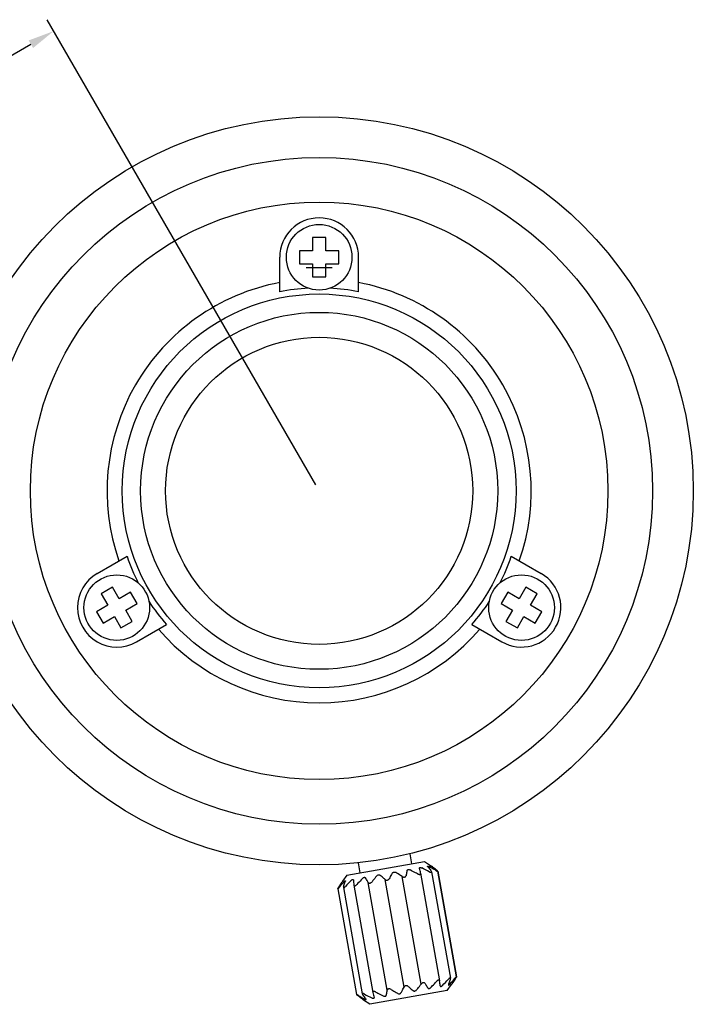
# Model space of a CAD drawing. Header units: millimetres. Extents: x 81 to 388, y 85 to 243.
# Tile 10 of 10: x 311 to 388, y 86 to 199. Entities that reach past the tile are written whole.
import ezdxf

# ---------------------------------------------------------------- set-up
doc = ezdxf.new("R2010")
doc.units = ezdxf.units.MM
doc.header["$LTSCALE"] = 23.1
doc.header["$PDMODE"] = 3
doc.header["$PDSIZE"] = 8
doc.layers.get('0').update_dxf_attribs({"linetype": 'CONTINUOUS'})
doc.layers.get('Defpoints').update_dxf_attribs({"linetype": 'CONTINUOUS'})
for name, color, linetype in [('F4020A-702_PBL28', 7, 'CONTINUOUS'), ('F4020A-706_PBL20', 7, 'CONTINUOUS'), ('F4020A-710_PBL23', 7, 'CONTINUOUS'), ('SYC7065A-722_PBL10', 7, 'CONTINUOUS'), ('SYC7065A-723_PBL19', 7, 'CONTINUOUS'), ('SYC7065A-723_PBL21', 7, 'CONTINUOUS'), ('SYC7065A-723_PBL26', 7, 'CONTINUOUS')]:
    doc.layers.add(name, color=color, linetype=linetype)
doc.styles.get("Standard").update_dxf_attribs({"font": 'txt', "width": 0.6})
doc.dimstyles.get("Standard").update_dxf_attribs({"dimtxt": 2.8, "dimasz": 3, "dimexe": 1.5, "dimexo": 0.8, "dimtad": 1, "dimdec": 4, "dimdsep": 46, "dimtxsty": 'STANDARD', "dimblk": '_FILLED', "dimblk1": '_FILLED', "dimblk2": '_FILLED', "dimcen": 0.09, "dimadec": 4, "dimazin": 2, "dimtol": 1, "dimtp": 0.0001, "dimtm": 0.0001, "dimtfac": 1, "dimtdec": 4, "dimtofl": 0, "dimtmove": 0, "dimatfit": 3, "dimldrblk": '_FILLED', "dimfxl": 1, "dimtolj": 1, "dimarcsym": 0})

# ---------------------------------------------------------------- blocks, each defined once
blk = doc.blocks.new('SYC7065A-723_PBL21', base_point=(345.38, 171.85))
at = {"layer": 'SYC7065A-723_PBL21', "color": 7, "linetype": 'Continuous'}
for p, q in [((344.63, 174.1), (344.63, 172.6)), ((346.13, 174.1), (344.63, 174.1)), ((346.13, 172.6), (346.13, 174.1)), ((343.13, 172.6), (343.13, 171.1)), ((344.63, 172.6), (343.13, 172.6)), ((347.63, 172.6), (346.13, 172.6)), ((347.63, 171.1), (347.63, 172.6)), ((343.13, 171.1), (344.63, 171.1)), ((344.63, 171.1), (344.63, 169.6)), ((346.13, 169.6), (346.13, 171.1)), ((346.13, 171.1), (347.63, 171.1)), ((344.63, 169.6), (346.13, 169.6))]:
    blk.add_line(p, q, dxfattribs=at)
blk.add_circle((345.38, 171.85), 3.75, dxfattribs=at)
blk = doc.blocks.new('_FILLED')
at = {"color": 0, "linetype": 'ByBlock'}
blk.add_solid([(0, 0), (-1, 0.167), (-1, -0.167)], dxfattribs=at)
blk = doc.blocks.new('*D90')
at = {"color": 0, "lineweight": -2, "transparency": 16777216}
for p, q in [((344.98, 145.84), (314.29, 199)), ((266.32, 169.58), (312.44, 196.2)), ((293.67, 116.22), (262.97, 169.38))]:
    blk.add_line(p, q, dxfattribs=at)
at = {"layer": 'Defpoints', "color": 0, "transparency": 16777216}
for p in [(315.04, 197.7), (345.38, 145.15), (294.07, 115.53)]:
    blk.add_point(p, dxfattribs=at)
at = {"color": 0, "lineweight": -2, "transparency": 16777216, "xscale": 3, "yscale": 3, "zscale": 3}
for p, rotation in [((315.04, 197.7), 29.99999999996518), ((263.72, 168.08), 209.9999999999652)]:
    blk.add_blockref('_FILLED', p, dxfattribs=dict(at, rotation=rotation))
at = {"color": 0, "transparency": 16777216, "insert": (288.37, 184.64), "char_height": 2.8, "attachment_point": 5, "rotation": 30}
blk.add_mtext('\\A1;19.75', dxfattribs=at)

msp = doc.modelspace()

# ---------------------------------------------------------------- linework, layer by layer
for p, q in [((353.15845, 88.08506), (350.98806, 100.39398)), ((355.07491, 88.42299), (352.90452, 100.7319)), ((357.02705, 88.7672), (354.85665, 101.07611))]:
    msp.add_line(p, q)
at = {"layer": 'F4020A-702_PBL28', "linetype": 'Continuous'}
msp.add_line((346.87738, 170.65024), (343.87738, 170.65024), dxfattribs=at)
msp.add_circle((345.37738, 145.15024), 20.4, dxfattribs=at)
at = {"layer": 'F4020A-706_PBL20', "linetype": 'Continuous'}
for p, q in [((340.87738, 167.90232), (340.87738, 171.85024)), ((349.87738, 167.90232), (349.87738, 171.85024)), ((320.00451, 135.69736), (323.42351, 137.67132)), ((367.33126, 137.67132), (370.75026, 135.69736)), ((324.50451, 127.90313), (327.92351, 129.87709)), ((362.83126, 129.87709), (366.25026, 127.90313))]:
    msp.add_line(p, q, dxfattribs=at)
for radius in [42.75, 38.1, 33, 22.5]:
    msp.add_circle((345.37738, 145.15024), radius, dxfattribs=at)
for centre, radius, start, end in [((345.37738, 171.85024), 4.5, 0, 180), ((345.37738, 145.15024), 24.23205, 100.7022069, 199.2977931), ((345.37738, 145.15024), 24.23205, 340.7022069, 79.2977931), ((345.37738, 145.15024), 23.19282, 93.0115179, 101.1878053), ((345.37738, 145.15024), 23.19282, 78.8121947, 86.9884821), ((345.37738, 145.15024), 23.19282, 198.8121947, 207.0168148), ((345.37738, 145.15024), 23.19282, 332.9831454, 341.1878053), ((322.25451, 131.80024), 4.5, 120, 300), ((368.50026, 131.80024), 4.5, 240, 60), ((345.37738, 145.15024), 23.19282, 212.9831454, 221.1878053), ((345.37738, 145.15024), 23.19282, 318.8121947, 327.0168148), ((345.37738, 145.15024), 24.23205, 220.7022069, 319.2977931)]:
    msp.add_arc(centre, radius, start, end, dxfattribs=at)
at = {"layer": 'F4020A-710_PBL23', "linetype": 'Continuous'}
msp.add_circle((345.37738, 145.15024), 17.55, dxfattribs=at)
at = {"layer": 'SYC7065A-722_PBL10', "linetype": 'Continuous'}
for p, q in [((355.73815, 103.66773), (355.9376, 102.53661)), ((348.55155, 101.23425), (357.4148, 102.79708)), ((349.8293, 102.62584), (350.02875, 101.49472)), ((357.41481, 102.79708), (358.10972, 102.3105)), ((356.84422, 102.00134), (356.84246, 102.00984)), ((356.97553, 101.44009), (356.97363, 101.44939)), ((356.97553, 101.44013), (359.14263, 89.14984)), ((358.1113, 102.30876), (358.10959, 102.31031)), ((358.15286, 102.27965), (358.20329, 102.24317)), ((358.15286, 102.27965), (358.20318, 102.24325)), ((358.20318, 102.24325), (358.20573, 102.24141)), ((358.22566, 101.5944), (360.37014, 89.43244)), ((358.82129, 101.77519), (358.81278, 101.78184)), ((358.82129, 101.77519), (358.8128, 101.78188)), ((358.87316, 101.73274), (358.84955, 101.75251)), ((358.90161, 101.67813), (361.03397, 89.58495)), ((358.92196, 101.68065), (361.05394, 89.58954)), ((348.03497, 100.49559), (347.99837, 100.44157)), ((348.06062, 100.53313), (348.03497, 100.49559)), ((348.55154, 101.23425), (348.06063, 100.53315)), ((348.06407, 100.53716), (348.06514, 100.5392)), ((349.28547, 100.68166), (349.28714, 100.66882)), ((347.51779, 99.66591), (349.64845, 87.58232)), ((348.14341, 99.81355), (350.28684, 87.65756)), ((349.33844, 100.1031), (349.34032, 100.08901)), ((349.34032, 100.08906), (351.50579, 87.80803)), ((359.14402, 89.14048), (359.14263, 89.14988)), ((360.98596, 89.45712), (360.99169, 89.46628)), ((360.98599, 89.45708), (360.99169, 89.46628)), ((360.01952, 88.02496), (351.15627, 86.46213)), ((351.50578, 87.80808), (351.50883, 87.79419)), ((359.21119, 88.57757), (359.21245, 88.56897)), ((360.01953, 88.02496), (360.50612, 88.71988)), ((360.50701, 88.72205), (360.50593, 88.72001)), ((360.5361, 88.76362), (360.57101, 88.81514)), ((360.57093, 88.81503), (360.5727, 88.81764)), ((350.41821, 86.97956), (350.36534, 87.0178)), ((350.45515, 86.95306), (350.41821, 86.97956)), ((351.15626, 86.46213), (350.45516, 86.95304)), ((350.45977, 86.95045), (350.46148, 86.9489)), ((351.65694, 87.23242), (351.65411, 87.24505))]:
    msp.add_line(p, q, dxfattribs=at)
for centre, radius, start, end in [((244.41839, 75.35072), 115.54143, 13.0547219, 13.3358463), ((346.99883, 80.97673), 23.36972, 62.0555465, 64.373143), ((362.0839, 107.5024), 6.53904, 232.9986922, 233.2581869), ((363.24859, 109.06312), 8.48643, 233.2604212, 233.5067225), ((357.63261, 100.26474), 1.92209, 50.7181483, 51.7982296), ((365.71606, 84.34059), 23.31344, 135.6976659, 138.0169795), ((433.50045, 108.02016), 84.53357, 184.9889488, 185.3739566), ((233.17289, 73.82335), 126.89894, 6.6767341, 6.9326977), ((342.76871, 104.96691), 23.36972, 315.626857, 317.9444535), ((359.35809, 90.47908), 1.92209, 328.2017704, 329.2818517), ((426.00128, 107.20796), 76.98064, 194.6071559, 195.0299387), ((367.03973, 84.53148), 7.76159, 146.4867817, 146.9747054), ((361.50767, 108.20758), 23.31344, 241.9830205, 244.3023341)]:
    msp.add_arc(centre, radius, start, end, dxfattribs=at)
for points, knots in [([(353.73597, 101.45327), (353.70506, 101.40118), (353.58181, 101.19036), (353.46338, 100.97675), (353.37629, 100.81509)], [0, 0, 0, 0, 0.248038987, 1, 1, 1, 1]), ([(353.73597, 101.45327), (353.74411, 101.46698), (353.76381, 101.4938), (353.80243, 101.52827), (353.85096, 101.55526), (353.92666, 101.57719), (354.02717, 101.57274), (354.10071, 101.54259), (354.13344, 101.52335)], [0, 0, 0, 0, 0.106909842, 0.221324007, 0.344473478, 0.475971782, 0.745533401, 1, 1, 1, 1]), ([(354.85665, 101.07611), (354.79696, 101.11466), (354.55818, 101.2674), (354.31655, 101.41572), (354.13344, 101.52335)], [0, 0, 0, 0, 0.25067266, 1, 1, 1, 1]), ([(355.43052, 101.75206), (355.41917, 101.70326), (355.37397, 101.5046), (355.33204, 101.3052), (355.30169, 101.15459)], [0, 0, 0, 0, 0.24590495, 1, 1, 1, 1]), ([(355.43052, 101.75206), (355.43342, 101.76453), (355.4426, 101.78942), (355.46791, 101.82225), (355.50563, 101.84749), (355.55408, 101.86192), (355.60963, 101.86444), (355.68806, 101.8532), (355.74526, 101.83176), (355.78153, 101.81395)], [0, 0, 0, 0, 0.093898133, 0.191681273, 0.299062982, 0.42117991, 0.557840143, 0.70368118, 1, 1, 1, 1]), ([(356.60901, 101.3851), (356.54072, 101.42216), (356.26703, 101.56919), (355.99066, 101.71127), (355.78153, 101.81395)], [0, 0, 0, 0, 0.250105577, 1, 1, 1, 1]), ([(356.60901, 101.3851), (356.63064, 101.37337), (356.6752, 101.35198), (356.7444, 101.32786), (356.81308, 101.31418), (356.86805, 101.31366), (356.90628, 101.32182), (356.92969, 101.33142), (356.94861, 101.3444), (356.9628, 101.36027), (356.97222, 101.3784), (356.97904, 101.40509), (356.97797, 101.42629), (356.97553, 101.44013)], [0, 0, 0, 0, 0.159955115, 0.320687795, 0.475226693, 0.613689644, 0.674208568, 0.728356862, 0.777128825, 0.822101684, 0.865328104, 0.908665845, 1, 1, 1, 1]), ([(356.84063, 102.02762), (356.84042, 102.03671), (356.84237, 102.05478), (356.85687, 102.07918), (356.88366, 102.09488), (356.9193, 102.1006), (356.96168, 102.0975), (357.00854, 102.08667), (357.05753, 102.0697), (357.09012, 102.05537), (357.10643, 102.04757)], [0, 0, 0, 0, 0.086456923, 0.168841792, 0.259956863, 0.3718106, 0.507458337, 0.661819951, 0.828017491, 1, 1, 1, 1]), ([(356.84246, 102.00981), (356.8422, 102.01132), (356.84126, 102.01722), (356.84073, 102.02318), (356.84063, 102.02762)], [0, 0, 0, 0, 0.256576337, 1, 1, 1, 1]), ([(357.77315, 102.23041), (357.77274, 102.23274), (357.77232, 102.23717), (357.77346, 102.24349), (357.77677, 102.24863), (357.78211, 102.25218), (357.78919, 102.25413), (357.80195, 102.25474), (357.82175, 102.25135), (357.84882, 102.2429), (357.87982, 102.23031), (357.91353, 102.21442), (357.93655, 102.2024), (357.94835, 102.19602)], [0, 0, 0, 0, 0.034941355, 0.064981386, 0.092863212, 0.122479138, 0.157362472, 0.199848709, 0.309779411, 0.45095179, 0.617440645, 0.802352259, 1, 1, 1, 1]), ([(357.80656, 102.17102), (357.79841, 102.18138), (357.78749, 102.19645), (357.77701, 102.21682), (357.77391, 102.22611), (357.77315, 102.23041)], [0, 0, 0, 0, 0.576086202, 0.809067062, 1, 1, 1, 1]), ([(357.80656, 102.17102), (357.83887, 102.12996), (357.96905, 101.96263), (358.09604, 101.79282), (358.19046, 101.66395)], [0, 0, 0, 0, 0.246442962, 1, 1, 1, 1]), ([(358.71856, 101.75707), (358.65499, 101.79495), (358.40048, 101.94512), (358.14319, 102.09063), (357.94835, 102.19602)], [0, 0, 0, 0, 0.250402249, 1, 1, 1, 1]), ([(357.95024, 101.6216), (357.96738, 101.61253), (358.00157, 101.59554), (358.05281, 101.57381), (358.10173, 101.55729), (358.14579, 101.54746), (358.17861, 101.54548), (358.19969, 101.5494), (358.21146, 101.55445), (358.22008, 101.56196), (358.22527, 101.57158), (358.22708, 101.58272), (358.22636, 101.59042), (358.22566, 101.5944)], [0, 0, 0, 0, 0.181212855, 0.356518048, 0.51970342, 0.662898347, 0.777777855, 0.823517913, 0.862215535, 0.896043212, 0.928314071, 0.962211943, 1, 1, 1, 1]), ([(358.10959, 102.31031), (358.10956, 102.31044), (358.11056, 102.30977), (358.11125, 102.3094), (358.11353, 102.30782), (358.11501, 102.3068), (358.11592, 102.30615)], [0, 0, 0, 0, 0.053245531, 0.240112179, 0.557240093, 1, 1, 1, 1]), ([(358.14849, 102.28018), (358.14044, 102.28625), (358.12801, 102.29573), (358.11558, 102.30522), (358.1113, 102.30876)], [0, 0, 0, 0, 0.644832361, 1, 1, 1, 1]), ([(358.22566, 101.5944), (358.22364, 101.60585), (358.21339, 101.63041), (358.19903, 101.65225), (358.19046, 101.66395)], [0, 0, 0, 0, 0.444891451, 1, 1, 1, 1]), ([(358.20146, 102.24065), (358.25234, 102.20301), (358.45615, 102.05017), (358.6564, 101.89262), (358.8054, 101.77238)], [0, 0, 0, 0, 0.248434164, 1, 1, 1, 1]), ([(358.8128, 101.78188), (358.76268, 101.82136), (358.56265, 101.97758), (358.35975, 102.13014), (358.20573, 102.24141)], [0, 0, 0, 0, 0.251375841, 1, 1, 1, 1]), ([(358.71856, 101.75707), (358.74154, 101.74338), (358.77506, 101.7241), (358.8185, 101.70133), (358.84263, 101.68971), (358.85993, 101.68226), (358.87091, 101.67799), (358.88039, 101.67484), (358.88822, 101.67283), (358.8943, 101.6721), (358.8988, 101.67241), (358.90183, 101.67475), (358.9018, 101.67707), (358.90161, 101.67813)], [0, 0, 0, 0, 0.387637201, 0.560016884, 0.710572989, 0.77564155, 0.832812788, 0.88127857, 0.920325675, 0.949639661, 0.969991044, 0.984347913, 1, 1, 1, 1]), ([(358.90161, 101.67813), (358.9012, 101.68041), (358.89847, 101.68568), (358.89232, 101.69393), (358.88322, 101.70399), (358.87155, 101.71556), (358.85759, 101.72844), (358.83551, 101.74777), (358.81777, 101.7624), (358.8054, 101.77238)], [0, 0, 0, 0, 0.051323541, 0.127809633, 0.228414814, 0.350642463, 0.491557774, 0.648332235, 1, 1, 1, 1]), ([(358.9063, 101.70211), (358.90406, 101.70443), (358.89338, 101.71504), (358.88212, 101.72503), (358.87316, 101.73274)], [0, 0, 0, 0, 0.214257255, 1, 1, 1, 1]), ([(358.92194, 101.68066), (358.92171, 101.68201), (358.92034, 101.68511), (358.91534, 101.6925), (358.91019, 101.69809), (358.9063, 101.70211)], [0, 0, 0, 0, 0.153839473, 0.37252764, 1, 1, 1, 1]), ([(347.57938, 99.79294), (347.61343, 99.84797), (347.74978, 100.06629), (347.89018, 100.28211), (347.99837, 100.44157)], [0, 0, 0, 0, 0.251390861, 1, 1, 1, 1]), ([(348.2228, 100.48115), (348.17445, 100.42609), (347.98209, 100.20422), (347.79479, 99.97799), (347.65639, 99.80651)], [0, 0, 0, 0, 0.249539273, 1, 1, 1, 1]), ([(348.15462, 99.89436), (348.17083, 99.94615), (348.23556, 100.15045), (348.30339, 100.35378), (348.35657, 100.50473)], [0, 0, 0, 0, 0.253197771, 1, 1, 1, 1]), ([(348.2228, 100.48115), (348.23141, 100.49096), (348.24835, 100.50972), (348.27365, 100.5357), (348.29754, 100.55781), (348.31915, 100.57493), (348.33584, 100.58504), (348.34751, 100.5892), (348.35449, 100.59016), (348.36046, 100.58909), (348.36698, 100.58459), (348.369, 100.57862), (348.3697, 100.57466)], [0, 0, 0, 0, 0.199163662, 0.385306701, 0.552850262, 0.69497376, 0.805566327, 0.848268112, 0.88303304, 0.911940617, 0.938630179, 1, 1, 1, 1]), ([(348.3697, 100.57466), (348.37046, 100.5703), (348.37055, 100.56022), (348.367, 100.53657), (348.36119, 100.51787), (348.35657, 100.50473)], [0, 0, 0, 0, 0.185393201, 0.417117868, 1, 1, 1, 1]), ([(349.03147, 100.62374), (349.04479, 100.63736), (349.07179, 100.66321), (349.11394, 100.69718), (349.15, 100.72001), (349.17837, 100.73284), (349.20286, 100.74078), (349.22649, 100.74333), (349.24691, 100.73825), (349.26323, 100.72925), (349.27842, 100.71007), (349.28374, 100.69149), (349.28548, 100.68164)], [0, 0, 0, 0, 0.176057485, 0.34497241, 0.499467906, 0.568846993, 0.631844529, 0.737412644, 0.78236587, 0.824328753, 0.907577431, 1, 1, 1, 1]), ([(349.34031, 100.08906), (349.34268, 100.0756), (349.34878, 100.05589), (349.36405, 100.03391), (349.37884, 100.0207), (349.39727, 100.01127), (349.41904, 100.00613), (349.44378, 100.00564), (349.48164, 100.0116), (349.53192, 100.0312), (349.59052, 100.06738), (349.64634, 100.11323), (349.68047, 100.14809), (349.69663, 100.16626)], [0, 0, 0, 0, 0.090563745, 0.133400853, 0.176118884, 0.220687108, 0.269168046, 0.323184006, 0.383667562, 0.522278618, 0.677232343, 0.838792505, 1, 1, 1, 1]), ([(350.33111, 100.8529), (350.27702, 100.79685), (350.06199, 100.57127), (349.85199, 100.34092), (349.69663, 100.16626)], [0, 0, 0, 0, 0.249915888, 1, 1, 1, 1]), ([(350.33111, 100.8529), (350.3592, 100.882), (350.40557, 100.92167), (350.47518, 100.95908), (350.52772, 100.97564), (350.5775, 100.97854), (350.62077, 100.96756), (350.65481, 100.94511), (350.67121, 100.92479), (350.67784, 100.91404)], [0, 0, 0, 0, 0.299180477, 0.445671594, 0.58224631, 0.703511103, 0.80975313, 0.906553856, 1, 1, 1, 1]), ([(350.98806, 100.39398), (350.96237, 100.43833), (350.86071, 100.61272), (350.75696, 100.7859), (350.67784, 100.91404)], [0, 0, 0, 0, 0.25394432, 1, 1, 1, 1]), ([(350.98806, 100.39398), (350.9964, 100.37958), (351.01782, 100.35213), (351.06357, 100.32178), (351.12249, 100.30674), (351.1775, 100.30974), (351.22344, 100.32096), (351.2705, 100.33854), (351.34607, 100.38115), (351.40021, 100.4335), (351.42968, 100.47185)], [0, 0, 0, 0, 0.095147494, 0.195768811, 0.308327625, 0.436856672, 0.506507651, 0.578292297, 0.723469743, 1, 1, 1, 1]), ([(351.96497, 101.14099), (351.91924, 101.08638), (351.73726, 100.8662), (351.56034, 100.64186), (351.42968, 100.47185)], [0, 0, 0, 0, 0.249348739, 1, 1, 1, 1]), ([(351.96497, 101.14099), (351.9895, 101.17029), (352.04866, 101.22373), (352.14168, 101.26247), (352.22005, 101.26769), (352.27436, 101.25885), (352.32177, 101.23952), (352.3489, 101.22096), (352.36095, 101.21081)], [0, 0, 0, 0, 0.256921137, 0.527462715, 0.658501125, 0.78077231, 0.894103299, 1, 1, 1, 1]), ([(352.90452, 100.7319), (352.85964, 100.77298), (352.68084, 100.9353), (352.49911, 101.09443), (352.36095, 101.21081)], [0, 0, 0, 0, 0.251947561, 1, 1, 1, 1]), ([(352.90452, 100.7319), (352.91945, 100.71823), (352.95375, 100.69305), (353.01464, 100.66643), (353.08492, 100.65353), (353.15962, 100.65766), (353.23137, 100.6794), (353.29347, 100.71565), (353.34232, 100.76159), (353.36658, 100.79706), (353.37629, 100.81509)], [0, 0, 0, 0, 0.110794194, 0.230666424, 0.360612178, 0.498117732, 0.635988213, 0.766882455, 0.887982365, 1, 1, 1, 1]), ([(354.85665, 101.07611), (354.89705, 101.05003), (354.96553, 101.01923), (355.0509, 101.0051), (355.10124, 101.00472), (355.14859, 101.00995), (355.20191, 101.0261), (355.253, 101.06051), (355.28673, 101.10476), (355.29836, 101.13808), (355.30169, 101.15459)], [0, 0, 0, 0, 0.273658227, 0.41805784, 0.489724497, 0.559464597, 0.688739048, 0.80247899, 0.904204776, 1, 1, 1, 1]), ([(347.51713, 99.66968), (347.51675, 99.6718), (347.51768, 99.67742), (347.52082, 99.68686), (347.52617, 99.69916), (347.53061, 99.70812), (347.53313, 99.71302)], [0, 0, 0, 0, 0.138701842, 0.355174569, 0.644943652, 1, 1, 1, 1]), ([(347.52175, 99.66661), (347.52071, 99.66643), (347.5183, 99.66648), (347.51731, 99.66869), (347.51713, 99.66968)], [0, 0, 0, 0, 0.510545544, 1, 1, 1, 1]), ([(347.56557, 99.70213), (347.56082, 99.69728), (347.55207, 99.68862), (347.53988, 99.67768), (347.53106, 99.67092), (347.52526, 99.6677), (347.52283, 99.6668), (347.52175, 99.66661)], [0, 0, 0, 0, 0.358244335, 0.649783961, 0.864817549, 0.942249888, 1, 1, 1, 1]), ([(347.53313, 99.71302), (347.53957, 99.72552), (347.55465, 99.75237), (347.57058, 99.77871), (347.57938, 99.79294)], [0, 0, 0, 0, 0.456479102, 1, 1, 1, 1]), ([(347.60564, 99.74584), (347.60212, 99.7418), (347.58904, 99.72698), (347.57565, 99.71243), (347.56557, 99.70213)], [0, 0, 0, 0, 0.271051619, 1, 1, 1, 1]), ([(347.65639, 99.80651), (347.65207, 99.80117), (347.63543, 99.78072), (347.61846, 99.76053), (347.60564, 99.74584)], [0, 0, 0, 0, 0.260537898, 1, 1, 1, 1]), ([(348.15462, 99.89436), (348.15004, 99.87974), (348.14449, 99.85853), (348.14181, 99.83121), (348.14243, 99.81906), (348.1434, 99.81355)], [0, 0, 0, 0, 0.559206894, 0.795573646, 1, 1, 1, 1]), ([(348.1434, 99.81355), (348.14466, 99.80643), (348.14835, 99.79583), (348.15928, 99.78663), (348.16967, 99.78307), (348.18206, 99.78282), (348.20258, 99.78685), (348.23177, 99.80024), (348.26868, 99.8245), (348.30791, 99.85642), (348.34765, 99.89384), (348.37341, 99.92105), (348.38618, 99.93519)], [0, 0, 0, 0, 0.069269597, 0.100697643, 0.133957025, 0.172433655, 0.218160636, 0.333403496, 0.477107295, 0.641025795, 0.817368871, 1, 1, 1, 1]), ([(357.47208, 88.84567), (357.46331, 88.86004), (357.44099, 88.88738), (357.39416, 88.91742), (357.33437, 88.93228), (357.27875, 88.92923), (357.23246, 88.91795), (357.18529, 88.90036), (357.1099, 88.85789), (357.05609, 88.80553), (357.02705, 88.7672)], [0, 0, 0, 0, 0.095795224, 0.19752101, 0.311260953, 0.440535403, 0.510275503, 0.58194216, 0.726341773, 1, 1, 1, 1]), ([(358.1485, 88.39018), (358.20228, 88.44618), (358.41612, 88.67157), (358.62494, 88.9017), (358.77941, 89.07619)], [0, 0, 0, 0, 0.249897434, 1, 1, 1, 1]), ([(359.14263, 89.14984), (359.1402, 89.16368), (359.13395, 89.18396), (359.11841, 89.20671), (359.10336, 89.22053), (359.0846, 89.23059), (359.06238, 89.23631), (359.0371, 89.23733), (358.99838, 89.23192), (358.94691, 89.21263), (358.88705, 89.17629), (358.83027, 89.12995), (358.79572, 89.09461), (358.77941, 89.07619)], [0, 0, 0, 0, 0.091334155, 0.134671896, 0.177898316, 0.222871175, 0.271643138, 0.325791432, 0.386310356, 0.524773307, 0.679312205, 0.840044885, 1, 1, 1, 1]), ([(360.37014, 89.43244), (360.36944, 89.43642), (360.36748, 89.4439), (360.36197, 89.45376), (360.35381, 89.46101), (360.34314, 89.46512), (360.33035, 89.46585), (360.30919, 89.46232), (360.27903, 89.44923), (360.241, 89.42492), (360.20067, 89.39267), (360.15996, 89.35473), (360.13364, 89.32707), (360.12063, 89.31268)], [0, 0, 0, 0, 0.037788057, 0.071685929, 0.103956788, 0.137784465, 0.176482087, 0.222222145, 0.337101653, 0.48029658, 0.643481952, 0.818787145, 1, 1, 1, 1]), ([(360.36085, 89.35504), (360.34584, 89.30348), (360.2859, 89.10012), (360.22296, 88.89764), (360.17353, 88.74725)], [0, 0, 0, 0, 0.253326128, 1, 1, 1, 1]), ([(360.31532, 88.77225), (360.36428, 88.82742), (360.55904, 89.04968), (360.74875, 89.27634), (360.88895, 89.44816)], [0, 0, 0, 0, 0.249581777, 1, 1, 1, 1]), ([(360.36085, 89.35504), (360.3649, 89.36897), (360.37093, 89.3944), (360.37216, 89.42099), (360.37014, 89.43244)], [0, 0, 0, 0, 0.555108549, 1, 1, 1, 1]), ([(360.97579, 89.46347), (360.94271, 89.40862), (360.81021, 89.19104), (360.6737, 88.97588), (360.56844, 88.81689)], [0, 0, 0, 0, 0.251476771, 1, 1, 1, 1]), ([(360.5727, 88.81764), (360.60812, 88.86984), (360.74927, 89.08078), (360.88558, 89.29493), (360.98599, 89.45708)], [0, 0, 0, 0, 0.248543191, 1, 1, 1, 1]), ([(361.03396, 89.58495), (361.03378, 89.58601), (361.03302, 89.5882), (361.02937, 89.58936), (361.02503, 89.58811), (361.01957, 89.58535), (361.0129, 89.58078), (361.00507, 89.57458), (360.99621, 89.56681), (360.9825, 89.5539), (360.9638, 89.53472), (360.93077, 89.49846), (360.90586, 89.46889), (360.88895, 89.44816)], [0, 0, 0, 0, 0.015652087, 0.030008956, 0.050360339, 0.079674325, 0.11872143, 0.167187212, 0.22435845, 0.289427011, 0.439983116, 0.612362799, 1, 1, 1, 1]), ([(360.97579, 89.46347), (360.984, 89.47708), (360.99567, 89.4969), (361.0098, 89.52262), (361.01852, 89.53949), (361.02552, 89.55436), (361.03064, 89.56693), (361.0336, 89.57678), (361.03436, 89.58266), (361.03396, 89.58495)], [0, 0, 0, 0, 0.351667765, 0.508442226, 0.649357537, 0.771585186, 0.872190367, 0.94867646, 1, 1, 1, 1]), ([(361.03794, 89.54618), (361.03602, 89.54246), (361.02726, 89.52594), (361.0179, 89.50973), (361.01049, 89.49725)], [0, 0, 0, 0, 0.223683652, 1, 1, 1, 1]), ([(361.04657, 89.56401), (361.04595, 89.56263), (361.04321, 89.55662), (361.04027, 89.55071), (361.03794, 89.54618)], [0, 0, 0, 0, 0.22931021, 1, 1, 1, 1]), ([(361.05394, 89.58953), (361.05418, 89.58818), (361.05395, 89.58479), (361.05178, 89.57614), (361.04885, 89.56913), (361.04657, 89.56401)], [0, 0, 0, 0, 0.153839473, 0.37252764, 1, 1, 1, 1]), ([(351.86702, 87.85735), (351.84562, 87.8689), (351.80163, 87.88998), (351.73349, 87.91398), (351.66605, 87.92794), (351.6121, 87.92916), (351.57448, 87.92181), (351.55141, 87.91289), (351.5327, 87.90061), (351.51861, 87.88545), (351.50923, 87.86797), (351.5024, 87.8421), (351.50342, 87.82149), (351.50579, 87.80803)], [0, 0, 0, 0, 0.161207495, 0.322767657, 0.477721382, 0.616332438, 0.676815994, 0.730831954, 0.779312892, 0.823881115, 0.866599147, 0.909436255, 1, 1, 1, 1]), ([(351.86702, 87.85735), (351.93561, 87.82034), (352.2105, 87.67351), (352.48806, 87.53164), (352.69808, 87.42913)], [0, 0, 0, 0, 0.250088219, 1, 1, 1, 1]), ([(353.04482, 87.49027), (353.05487, 87.53885), (353.09489, 87.7367), (353.1318, 87.93517), (353.15845, 88.08506)], [0, 0, 0, 0, 0.245772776, 1, 1, 1, 1]), ([(353.60007, 88.16293), (353.55927, 88.18888), (353.49049, 88.21957), (353.4049, 88.23376), (353.35467, 88.23418), (353.30766, 88.22901), (353.25494, 88.21302), (353.20472, 88.17873), (353.17211, 88.13457), (353.16137, 88.10145), (353.15845, 88.08506)], [0, 0, 0, 0, 0.276530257, 0.421707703, 0.493492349, 0.563143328, 0.691672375, 0.804231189, 0.904852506, 1, 1, 1, 1]), ([(353.60007, 88.16293), (353.66048, 88.12451), (353.90215, 87.97224), (354.14667, 87.82444), (354.33194, 87.71722)], [0, 0, 0, 0, 0.250620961, 1, 1, 1, 1]), ([(354.33194, 87.71722), (354.36502, 87.69808), (354.43888, 87.6681), (354.53954, 87.66351), (354.61498, 87.6854), (354.66299, 87.71229), (354.70092, 87.74666), (354.72007, 87.77339), (354.72792, 87.78704)], [0, 0, 0, 0, 0.256921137, 0.527462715, 0.658501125, 0.78077231, 0.894103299, 1, 1, 1, 1]), ([(354.72792, 87.78704), (354.75776, 87.83895), (354.87675, 88.0491), (354.99096, 88.26193), (355.07491, 88.42299)], [0, 0, 0, 0, 0.2479292, 1, 1, 1, 1]), ([(355.54669, 88.50617), (355.5314, 88.51979), (355.49646, 88.54483), (355.43484, 88.57129), (355.36409, 88.58411), (355.28923, 88.58), (355.21763, 88.55833), (355.156, 88.52217), (355.10789, 88.47633), (355.08427, 88.44095), (355.07491, 88.42299)], [0, 0, 0, 0, 0.112017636, 0.233117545, 0.364011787, 0.501882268, 0.639387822, 0.769333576, 0.889205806, 1, 1, 1, 1]), ([(355.54669, 88.50617), (355.59261, 88.46527), (355.77564, 88.30361), (355.9616, 88.14525), (356.10295, 88.0295)], [0, 0, 0, 0, 0.251845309, 1, 1, 1, 1]), ([(356.10295, 88.0295), (356.11528, 88.01939), (356.14296, 88.00093), (356.19105, 87.98175), (356.24588, 87.97298), (356.32452, 87.97827), (356.41745, 88.01682), (356.47624, 88.07031), (356.50041, 88.09958)], [0, 0, 0, 0, 0.106909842, 0.221324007, 0.344473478, 0.475971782, 0.745533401, 1, 1, 1, 1]), ([(356.50041, 88.09958), (356.54541, 88.15407), (356.7245, 88.37378), (356.89854, 88.5976), (357.02705, 88.7672)], [0, 0, 0, 0, 0.249293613, 1, 1, 1, 1]), ([(357.47208, 88.84567), (357.49902, 88.80153), (357.60566, 88.62793), (357.71449, 88.45566), (357.79749, 88.32829)], [0, 0, 0, 0, 0.253822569, 1, 1, 1, 1]), ([(357.79749, 88.32829), (357.80448, 88.31757), (357.82162, 88.29732), (357.85663, 88.27513), (357.90071, 88.26431), (357.95118, 88.26732), (358.00423, 88.28395), (358.07409, 88.32134), (358.12051, 88.36105), (358.1485, 88.39018)], [0, 0, 0, 0, 0.093898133, 0.191681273, 0.299062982, 0.42117991, 0.557840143, 0.70368118, 1, 1, 1, 1]), ([(359.21244, 88.569), (359.21271, 88.5675), (359.21384, 88.56163), (359.21538, 88.55584), (359.21681, 88.55163)], [0, 0, 0, 0, 0.256576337, 1, 1, 1, 1]), ([(359.21681, 88.55163), (359.21972, 88.54302), (359.22774, 88.52671), (359.24971, 88.50875), (359.28025, 88.50315), (359.31569, 88.50996), (359.35445, 88.52737), (359.39479, 88.55357), (359.43502, 88.58629), (359.46074, 88.61089), (359.4734, 88.6238)], [0, 0, 0, 0, 0.086456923, 0.168841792, 0.259956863, 0.3718106, 0.507458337, 0.661819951, 0.828017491, 1, 1, 1, 1]), ([(360.17353, 88.74725), (360.16942, 88.73473), (360.16431, 88.71683), (360.16143, 88.69411), (360.16169, 88.68432), (360.16245, 88.68002)], [0, 0, 0, 0, 0.576086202, 0.809067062, 1, 1, 1, 1]), ([(360.16245, 88.68002), (360.16286, 88.67768), (360.16398, 88.67338), (360.16721, 88.66783), (360.17208, 88.66414), (360.17832, 88.66263), (360.18564, 88.66322), (360.19783, 88.66701), (360.21528, 88.67697), (360.23783, 88.69416), (360.26265, 88.7166), (360.28889, 88.74306), (360.30642, 88.76222), (360.31532, 88.77225)], [0, 0, 0, 0, 0.034941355, 0.064981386, 0.092863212, 0.122479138, 0.157362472, 0.199848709, 0.309779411, 0.45095179, 0.617440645, 0.802352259, 1, 1, 1, 1]), ([(360.50593, 88.72001), (360.50595, 88.71987), (360.50665, 88.72085), (360.50718, 88.72143), (360.50877, 88.7237), (360.50981, 88.72516), (360.51046, 88.72608)], [0, 0, 0, 0, 0.053245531, 0.240112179, 0.557240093, 1, 1, 1, 1]), ([(360.53218, 88.76162), (360.52669, 88.75317), (360.51825, 88.74), (360.50982, 88.72683), (360.50701, 88.72205)], [0, 0, 0, 0, 0.644832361, 1, 1, 1, 1]), ([(349.65241, 87.58302), (349.65138, 87.58284), (349.64913, 87.58196), (349.64896, 87.57955), (349.64913, 87.57855)], [0, 0, 0, 0, 0.510545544, 1, 1, 1, 1]), ([(349.64913, 87.57855), (349.64935, 87.57728), (349.6506, 87.57436), (349.65519, 87.56742), (349.66465, 87.55692), (349.67964, 87.54245), (349.69139, 87.53209), (349.69791, 87.52648)], [0, 0, 0, 0, 0.054109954, 0.130121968, 0.346855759, 0.641041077, 1, 1, 1, 1]), ([(349.70574, 87.56463), (349.69962, 87.56756), (349.68843, 87.57271), (349.67324, 87.57882), (349.66264, 87.58215), (349.65608, 87.5832), (349.65349, 87.58321), (349.65241, 87.58302)], [0, 0, 0, 0, 0.358244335, 0.649783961, 0.864817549, 0.942249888, 1, 1, 1, 1]), ([(349.69791, 87.52648), (349.70181, 87.52312), (349.71886, 87.50868), (349.73627, 87.49467), (349.74978, 87.48402)], [0, 0, 0, 0, 0.230373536, 1, 1, 1, 1]), ([(349.75834, 87.53726), (349.75365, 87.53985), (349.7363, 87.54931), (349.71874, 87.5584), (349.70574, 87.56463)], [0, 0, 0, 0, 0.271051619, 1, 1, 1, 1]), ([(350.36534, 87.0178), (350.31348, 87.05527), (350.10581, 87.20736), (349.90167, 87.36425), (349.74978, 87.48402)], [0, 0, 0, 0, 0.248526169, 1, 1, 1, 1]), ([(349.82678, 87.4976), (349.8209, 87.50115), (349.79826, 87.51467), (349.77541, 87.52784), (349.75834, 87.53726)], [0, 0, 0, 0, 0.260537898, 1, 1, 1, 1]), ([(349.82678, 87.4976), (349.88975, 87.45962), (350.14184, 87.30905), (350.39673, 87.16311), (350.58977, 87.05738)], [0, 0, 0, 0, 0.25044216, 1, 1, 1, 1]), ([(350.55657, 87.62628), (350.53974, 87.63521), (350.50622, 87.65197), (350.45608, 87.67353), (350.4083, 87.69012), (350.36532, 87.70029), (350.33331, 87.70289), (350.31265, 87.69965), (350.30109, 87.69518), (350.29255, 87.68828), (350.28542, 87.6759), (350.28558, 87.66468), (350.28683, 87.65756)], [0, 0, 0, 0, 0.182631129, 0.358974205, 0.522892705, 0.666596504, 0.781839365, 0.827566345, 0.866042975, 0.899302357, 0.930730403, 1, 1, 1, 1]), ([(350.28683, 87.65756), (350.28781, 87.65205), (350.29137, 87.64041), (350.30323, 87.61566), (350.31571, 87.59763), (350.32501, 87.58545)], [0, 0, 0, 0, 0.204426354, 0.440793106, 1, 1, 1, 1]), ([(350.72354, 87.08096), (350.68999, 87.1218), (350.55488, 87.28815), (350.42304, 87.45715), (350.32501, 87.58545)], [0, 0, 0, 0, 0.246581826, 1, 1, 1, 1]), ([(350.58977, 87.05738), (350.60122, 87.0511), (350.62356, 87.03927), (350.65622, 87.02351), (350.68622, 87.0109), (350.71239, 87.0022), (350.73153, 86.99841), (350.74392, 86.9985), (350.75081, 86.99998), (350.75605, 87.00303), (350.76064, 87.00948), (350.76049, 87.01578), (350.75979, 87.01975)], [0, 0, 0, 0, 0.199163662, 0.385306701, 0.552850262, 0.69497376, 0.805566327, 0.848268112, 0.88303304, 0.911940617, 0.938630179, 1, 1, 1, 1]), ([(350.75979, 87.01975), (350.75902, 87.02411), (350.75566, 87.03361), (350.74423, 87.05462), (350.73238, 87.0702), (350.72354, 87.08096)], [0, 0, 0, 0, 0.185393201, 0.417117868, 1, 1, 1, 1]), ([(351.39844, 87.19997), (351.41562, 87.19173), (351.44984, 87.17666), (351.50106, 87.15916), (351.54276, 87.15004), (351.57379, 87.14769), (351.59952, 87.1486), (351.6226, 87.15429), (351.64005, 87.16604), (351.65231, 87.18008), (351.66002, 87.2033), (351.65867, 87.22258), (351.65693, 87.23244)], [0, 0, 0, 0, 0.176057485, 0.34497241, 0.499467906, 0.568846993, 0.631844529, 0.737412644, 0.78236587, 0.824328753, 0.907577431, 1, 1, 1, 1]), ([(352.69808, 87.42913), (352.73443, 87.41139), (352.79157, 87.38997), (352.86978, 87.37862), (352.92482, 87.38103), (352.97259, 87.39534), (353.00949, 87.42045), (353.0338, 87.45319), (353.04226, 87.4779), (353.04482, 87.49027)], [0, 0, 0, 0, 0.299180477, 0.445671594, 0.58224631, 0.703511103, 0.80975313, 0.906553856, 1, 1, 1, 1])]:
    msp.add_open_spline(points, degree=3, knots=knots, dxfattribs=at)
at = {"layer": 'SYC7065A-723_PBL19', "linetype": 'Continuous'}
for p, q in [((321.77903, 134.1238), (320.47999, 133.3738)), ((322.52903, 132.82476), (321.77903, 134.1238)), ((320.47999, 133.3738), (321.22999, 132.07476)), ((323.82806, 133.57476), (322.52903, 132.82476)), ((324.57806, 132.27572), (323.82806, 133.57476)), ((321.22999, 132.07476), (319.93095, 131.32476)), ((323.27903, 131.52572), (324.57806, 132.27572)), ((319.93095, 131.32476), (320.68095, 130.02572)), ((320.68095, 130.02572), (321.97999, 130.77572)), ((321.97999, 130.77572), (322.72999, 129.47669)), ((324.02903, 130.22669), (323.27903, 131.52572)), ((322.72999, 129.47669), (324.02903, 130.22669))]:
    msp.add_line(p, q, dxfattribs=at)
msp.add_circle((322.25451, 131.80024), 3.75, dxfattribs=at)
at = {"layer": 'SYC7065A-723_PBL26', "linetype": 'Continuous'}
for p, q in [((368.97574, 134.1238), (368.22574, 132.82476)), ((370.27478, 133.3738), (368.97574, 134.1238)), ((366.92671, 133.57476), (366.17671, 132.27572)), ((368.22574, 132.82476), (366.92671, 133.57476)), ((369.52478, 132.07476), (370.27478, 133.3738)), ((366.17671, 132.27572), (367.47574, 131.52572)), ((370.82382, 131.32476), (369.52478, 132.07476)), ((367.47574, 131.52572), (366.72574, 130.22669)), ((368.02478, 129.47669), (368.77478, 130.77572)), ((368.77478, 130.77572), (370.07382, 130.02572)), ((370.07382, 130.02572), (370.82382, 131.32476)), ((366.72574, 130.22669), (368.02478, 129.47669))]:
    msp.add_line(p, q, dxfattribs=at)
msp.add_circle((368.50026, 131.80024), 3.75, dxfattribs=at)

# ---------------------------------------------------------------- block references
at = {"layer": 'SYC7065A-723_PBL21'}
msp.add_blockref('SYC7065A-723_PBL21', (345.37738, 171.85024), dxfattribs=at)

# ---------------------------------------------------------------- dimensions: what is measured, and where the dimension line sits
dim = msp.add_aligned_dim(p1=(294.06538, 115.52524), p2=(345.37738, 145.15024), distance=60.68353, text='19.75', dimstyle='STANDARD')
dim.commit()
dim.dimension.update_dxf_attribs({"geometry": '*D90', "text_midpoint": (288.36712, 184.64492)})

doc.saveas('drawing.dxf')
